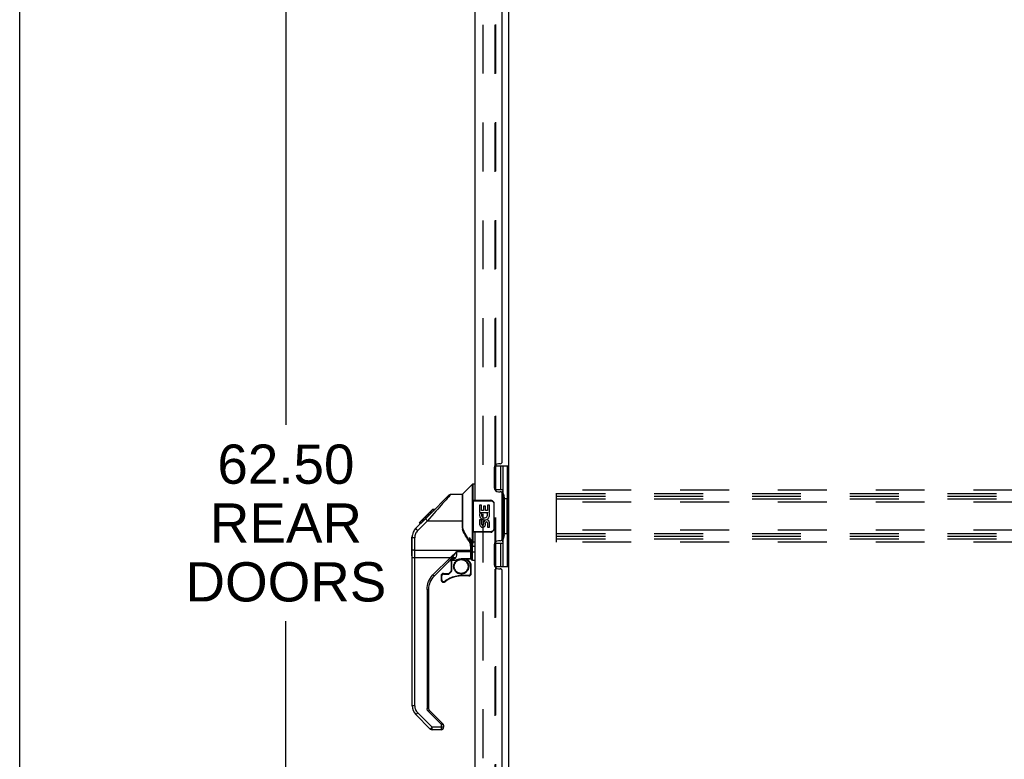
# Model space of a CAD drawing. Header units: inches. Extents: x 0 to 279, y 0 to 180.
# Tile 2 of 41: x 0 to 31, y 46 to 69. Entities that reach past the tile are written whole.
import ezdxf

# ---------------------------------------------------------------- set-up
doc = ezdxf.new("R2010")
doc.units = ezdxf.units.IN
doc.header["$LTSCALE"] = 15.327869
doc.header["$MEASUREMENT"] = 0
doc.linetypes.add('HIDDEN', pattern=[0.2, 0.1, -0.1])
doc.layers.get('0').update_dxf_attribs({"linetype": 'CONTINUOUS'})
for name, color, linetype in [('DEFAULT_2', 8, 'HIDDEN'), ('DIMENSIONS', 7, 'CONTINUOUS'), ('REAR_MASTER_DOOR_ASSEMBLY', 7, 'CONTINUOUS')]:
    doc.layers.add(name, color=color, linetype=linetype)
doc.styles.get("Standard").update_dxf_attribs({"font": 'arial.ttf'})
doc.dimstyles.new('DIMSTYLE_1', dxfattribs={"dimtxt": 1.229508, "dimasz": 1.639344, "dimexe": 0.09, "dimexo": 0.07, "dimgap": 0.0375, "dimtad": 0, "dimtih": 1, "dimtoh": 1, "dimzin": 4, "dimdsep": 46, "dimtxsty": 'Standard', "dimblk": '_FILLED', "dimblk1": '_FILLED', "dimblk2": '_FILLED', "dimcen": 0.09, "dimazin": 1, "dimtfac": 1, "dimtdec": 3, "dimtofl": 0, "dimtmove": 0, "dimatfit": 3, "dimldrblk": '_FILLED', "dimfxl": 0, "dimtolj": 1, "dimtzin": 4, "dimarcsym": 0})

# ---------------------------------------------------------------- blocks, each defined once
blk = doc.blocks.new('_FILLED')
at = {"color": 0, "linetype": 'ByBlock'}
blk.add_solid([(0, 0), (-1, 0.2), (-1, -0.2)], dxfattribs=at)
blk = doc.blocks.new('*D6')
at = {"layer": 'DIMENSIONS', "color": 2, "linetype": 'Continuous'}
for p, q in [((13.376, 85.119), (6.872, 85.119)), ((8.348, 85.119), (8.348, 56.73)), ((8.348, 22.619), (8.348, 50.583)), ((13.376, 22.619), (6.872, 22.619))]:
    blk.add_line(p, q, dxfattribs=at)
at = {"layer": 'DIMENSIONS', "color": 2, "linetype": 'Continuous', "xscale": 1.6393442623, "yscale": 1.6393442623, "zscale": 1.6393442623}
for p, rotation in [((8.348, 85.119), 90), ((8.348, 22.619), 270)]:
    blk.add_blockref('_FILLED', p, dxfattribs=dict(at, rotation=rotation))
at = {"layer": 'DIMENSIONS', "color": 2, "linetype": 'Continuous', "insert": (8.348, 56.116), "char_height": 1.2295, "width": 6.28923, "attachment_point": 2, "line_spacing_factor": 0.9}
blk.add_mtext('62.50\\PREAR\\PDOORS', dxfattribs=at)

msp = doc.modelspace()

# ---------------------------------------------------------------- linework, layer by layer
at = {"color": 7, "linetype": 'Continuous'}
msp.add_line((0, 0), (0, 180.328), dxfattribs=at)
at = {"color": 3, "linetype": 'Continuous'}
for p, q in [((15.335, 23.317), (15.335, 84.421)), ((14.915, 55.473), (14.915, 55.444)), ((14.931, 55.488), (14.931, 55.444)), ((14.915, 52.294), (14.915, 52.264)), ((14.931, 52.294), (14.931, 52.249))]:
    msp.add_line(p, q, dxfattribs=at)
at = {"layer": 'DEFAULT_2', "color": 8, "linetype": 'HIDDEN'}
for p, q in [((14.523, 84.603), (14.523, 23.134)), ((14.915, 55.473), (14.915, 78.514)), ((14.931, 55.488), (14.931, 78.499)), ((14.915, 52.294), (14.915, 55.444)), ((14.931, 52.294), (14.931, 55.444)), ((16.835, 53.056), (16.835, 54.681)), ((49.835, 54.681), (16.835, 54.681)), ((16.835, 54.577), (49.835, 54.577)), ((16.835, 54.494), (49.835, 54.494)), ((16.835, 54.41), (49.835, 54.41)), ((49.835, 54.306), (16.835, 54.306)), ((49.835, 53.431), (16.835, 53.431)), ((16.835, 53.327), (49.835, 53.327)), ((16.835, 53.244), (49.835, 53.244)), ((16.835, 53.16), (49.835, 53.16)), ((49.835, 53.056), (16.835, 53.056)), ((14.915, 29.223), (14.915, 52.264)), ((14.931, 29.238), (14.931, 52.249))]:
    msp.add_line(p, q, dxfattribs=at)
at = {"layer": 'REAR_MASTER_DOOR_ASSEMBLY', "color": 3, "linetype": 'Continuous'}
for p, q in [((14.277, 79.619), (14.277, 54.369)), ((15.131, 55.576), (15.131, 78.411)), ((14.881, 55.386), (14.881, 54.766)), ((15.071, 55.516), (15.011, 55.516)), ((15.011, 54.636), (15.071, 54.636)), ((15.131, 53.161), (15.131, 54.576)), ((14.277, 53.369), (14.277, 28.119)), ((14.881, 52.971), (14.881, 52.351)), ((15.071, 53.101), (15.011, 53.101)), ((15.011, 52.221), (15.071, 52.221)), ((15.131, 29.326), (15.131, 52.161))]:
    msp.add_line(p, q, dxfattribs=at)
at = {"layer": 'REAR_MASTER_DOOR_ASSEMBLY', "color": 7, "linetype": 'Continuous'}
for p, q in [((14.895, 55.444), (15.335, 55.444)), ((14.931, 54.664), (14.931, 55.444)), ((15.072, 55.444), (15.072, 54.709)), ((15.158, 52.294), (15.158, 55.444)), ((15.296, 54.419), (15.296, 55.444)), ((13.889, 54.563), (14.187, 54.861)), ((14.187, 54.861), (14.187, 53.072)), ((14.215, 53.062), (14.215, 54.873)), ((14.277, 54.873), (14.215, 54.873)), ((14.931, 54.709), (15.158, 54.709)), ((12.851, 53.918), (13.467, 54.535)), ((13.523, 54.558), (13.884, 54.558)), ((13.884, 54.558), (13.884, 53.453)), ((13.889, 53.5), (13.889, 54.563)), ((14.217, 54.354), (14.217, 53.384)), ((14.217, 54.354), (14.775, 54.354)), ((14.232, 54.369), (14.772, 54.369)), ((14.48, 54.369), (14.48, 54.354)), ((14.737, 54.369), (14.737, 54.354)), ((15.195, 54.469), (15.195, 54.449)), ((15.195, 54.419), (15.195, 53.319)), ((15.318, 54.419), (15.195, 54.419)), ((15.274, 54.419), (15.274, 53.319)), ((15.318, 53.319), (15.318, 54.419)), ((12.53, 53.664), (12.944, 54.078)), ((12.939, 54.074), (13.006, 54.074)), ((12.944, 54.078), (12.946, 54.08)), ((12.944, 54.079), (13.011, 54.079)), ((13.01, 54.078), (12.944, 54.078)), ((12.946, 54.08), (13.012, 54.08)), ((14.42, 54.214), (14.42, 53.984)), ((14.483, 54.214), (14.42, 54.214)), ((14.483, 54.047), (14.483, 54.214)), ((14.546, 54.047), (14.483, 54.047)), ((14.546, 54.183), (14.546, 54.047)), ((14.607, 54.183), (14.546, 54.183)), ((14.607, 54.047), (14.607, 54.183)), ((14.672, 54.047), (14.607, 54.047)), ((14.672, 54.214), (14.672, 54.047)), ((14.735, 54.214), (14.672, 54.214)), ((14.735, 53.984), (14.735, 54.214)), ((14.865, 54.269), (14.865, 53.469)), ((14.872, 54.269), (14.865, 54.269)), ((14.872, 54.269), (14.872, 53.469)), ((12.424, 53.491), (12.716, 53.783)), ((12.424, 53.49), (12.702, 53.768)), ((12.785, 53.725), (12.48, 53.42)), ((12.611, 53.745), (12.678, 53.745)), ((12.682, 53.75), (12.615, 53.75)), ((12.686, 53.754), (12.62, 53.754)), ((12.697, 53.832), (12.764, 53.832)), ((12.702, 53.77), (12.835, 53.903)), ((12.769, 53.836), (12.702, 53.836)), ((12.72, 53.786), (12.702, 53.768)), ((12.773, 53.841), (12.706, 53.841)), ((12.729, 53.796), (12.716, 53.783)), ((12.748, 53.815), (12.72, 53.786)), ((12.725, 53.793), (12.725, 53.792)), ((12.763, 53.831), (12.729, 53.796)), ((12.729, 53.796), (12.729, 53.796)), ((12.807, 53.875), (12.763, 53.831)), ((12.779, 53.914), (12.846, 53.914)), ((12.851, 53.918), (12.784, 53.918)), ((12.785, 53.725), (13.884, 53.725)), ((12.855, 53.923), (12.788, 53.923)), ((12.807, 53.875), (12.851, 53.918)), ((12.856, 53.99), (12.923, 53.99)), ((12.927, 53.995), (12.86, 53.995)), ((12.931, 53.999), (12.865, 53.999)), ((14.42, 53.984), (14.682, 53.984)), ((14.42, 53.754), (14.42, 53.617)), ((14.483, 53.754), (14.42, 53.754)), ((14.491, 53.948), (14.433, 53.973)), ((14.483, 53.617), (14.483, 53.754)), ((14.682, 53.984), (14.655, 53.965)), ((14.716, 53.984), (14.735, 53.984)), ((12.375, 53.431), (12.355, 53.398)), ((12.398, 53.462), (12.375, 53.431)), ((12.424, 53.49), (12.398, 53.462)), ((12.53, 53.664), (12.597, 53.664)), ((12.533, 53.668), (12.6, 53.668)), ((12.601, 53.669), (12.534, 53.669)), ((12.605, 53.673), (12.539, 53.673)), ((13.904, 53.46), (13.884, 53.516)), ((14.546, 53.659), (14.546, 53.617)), ((14.607, 53.597), (14.607, 53.666)), ((14.672, 53.659), (14.672, 53.523)), ((14.672, 53.523), (14.735, 53.523)), ((14.735, 53.523), (14.735, 53.659)), ((14.872, 53.469), (14.865, 53.469)), ((12.297, 52.631), (12.297, 53.217)), ((12.311, 53.252), (12.309, 53.213)), ((12.309, 47.929), (12.309, 53.213)), ((12.316, 53.29), (12.311, 53.252)), ((12.326, 53.327), (12.316, 53.29)), ((12.388, 47.928), (12.388, 53.197)), ((14.102, 53.201), (14.102, 53.114)), ((14.775, 53.384), (14.217, 53.384)), ((14.772, 53.369), (14.232, 53.369)), ((14.48, 53.369), (14.48, 53.384)), ((14.737, 53.369), (14.737, 53.384)), ((15.318, 53.319), (15.195, 53.319)), ((15.195, 53.288), (15.195, 53.268)), ((15.296, 52.294), (15.296, 53.319)), ((14.14, 52.799), (12.388, 52.799)), ((14.14, 52.933), (14.14, 52.532)), ((14.16, 52.938), (14.159, 52.939)), ((14.159, 52.53), (14.159, 52.937)), ((14.159, 52.936), (14.159, 52.937)), ((14.198, 52.932), (14.199, 52.929)), ((14.198, 52.932), (14.277, 52.932)), ((14.199, 52.929), (14.199, 52.926)), ((14.199, 52.926), (14.199, 52.923)), ((14.199, 52.491), (14.199, 52.923)), ((14.277, 53.051), (14.214, 53.051)), ((14.931, 52.294), (14.931, 53.074)), ((14.931, 53.029), (15.158, 53.029)), ((15.072, 53.029), (15.072, 52.294)), ((12.96, 52.027), (13.507, 52.574)), ((13.495, 52.496), (12.994, 51.994)), ((13.507, 52.574), (13.693, 52.752)), ((13.507, 52.574), (13.517, 52.564)), ((13.517, 52.564), (13.526, 52.555)), ((13.526, 52.555), (13.533, 52.547)), ((13.548, 52.489), (13.549, 52.489)), ((13.549, 52.489), (13.548, 52.489)), ((13.549, 52.159), (13.549, 52.489)), ((13.549, 52.489), (13.63, 52.489)), ((13.634, 52.529), (13.571, 52.491)), ((13.571, 52.491), (13.659, 52.491)), ((13.63, 52.491), (13.63, 52.489)), ((13.659, 52.491), (13.666, 52.492)), ((14.14, 52.752), (13.693, 52.752)), ((13.837, 52.532), (13.844, 52.532)), ((13.844, 52.532), (13.844, 52.535)), ((14.14, 52.535), (13.844, 52.535)), ((13.844, 52.532), (14.14, 52.532)), ((14.087, 52.438), (13.994, 52.532)), ((14.022, 52.532), (14.102, 52.452)), ((14.159, 52.755), (14.159, 52.756)), ((14.159, 52.552), (14.159, 52.548)), ((14.277, 52.74), (14.199, 52.74)), ((14.199, 52.491), (14.277, 52.491)), ((13.529, 52.486), (13.529, 52.159)), ((13.628, 52.292), (13.608, 52.292)), ((14.061, 52.292), (14.08, 52.292)), ((14.094, 52.445), (14.087, 52.438)), ((14.139, 52.313), (14.139, 52.075)), ((14.139, 52.313), (14.159, 52.313)), ((14.159, 52.075), (14.159, 52.313)), ((14.895, 52.294), (15.335, 52.294)), ((12.971, 52.016), (12.96, 52.027)), ((12.98, 52.007), (12.971, 52.016)), ((12.987, 52), (12.98, 52.007)), ((13.214, 51.997), (13.214, 51.877)), ((13.214, 51.997), (13.234, 51.997)), ((13.234, 51.877), (13.214, 51.877)), ((13.234, 51.877), (13.234, 51.997)), ((13.293, 52.075), (13.446, 52.075)), ((13.293, 52.056), (13.293, 52.062)), ((13.293, 52.056), (13.445, 52.056)), ((13.445, 52.062), (13.445, 52.056)), ((13.454, 52.079), (13.526, 52.151)), ((13.468, 52.065), (13.461, 52.071)), ((13.539, 52.137), (13.468, 52.065)), ((13.549, 52.159), (13.529, 52.159)), ((13.533, 52.143), (13.539, 52.137)), ((14.08, 52.016), (13.844, 52.016)), ((13.844, 52.002), (13.844, 52.007)), ((14.08, 51.997), (13.844, 51.997)), ((14.08, 52.008), (14.08, 52.003)), ((14.159, 52.075), (14.139, 52.075)), ((12.773, 51.576), (12.773, 47.843)), ((12.795, 51.576), (12.806, 51.576)), ((12.821, 51.577), (12.821, 47.844)), ((13.33, 51.832), (13.334, 51.827)), ((13.334, 51.827), (13.338, 51.823)), ((13.338, 51.823), (13.341, 51.82)), ((12.876, 47.199), (12.424, 47.651)), ((12.462, 47.688), (12.48, 47.705)), ((12.48, 47.705), (12.932, 47.253)), ((12.807, 47.843), (12.795, 47.843)), ((12.81, 47.754), (12.821, 47.764)), ((13.214, 47.35), (12.81, 47.754)), ((12.821, 47.764), (12.83, 47.774)), ((12.83, 47.774), (12.837, 47.781)), ((12.844, 47.788), (13.279, 47.353)), ((12.932, 47.253), (12.915, 47.236)), ((12.932, 47.176), (12.932, 47.253)), ((13.227, 47.253), (12.932, 47.253)), ((13.225, 47.361), (13.214, 47.35)), ((13.214, 47.35), (13.214, 47.176)), ((13.228, 47.345), (13.214, 47.35)), ((13.235, 47.37), (13.225, 47.361)), ((13.272, 47.327), (13.228, 47.345)), ((13.242, 47.378), (13.235, 47.37)), ((13.293, 47.319), (13.293, 47.255)), ((13.214, 47.176), (12.932, 47.176))]:
    msp.add_line(p, q, dxfattribs=at)
for points in [[(15.122, 54.608), (15.125, 54.611), (15.13, 54.62), (15.135, 54.627), (15.139, 54.635), (15.143, 54.642), (15.146, 54.648), (15.149, 54.654), (15.152, 54.66), (15.154, 54.665), (15.155, 54.67), (15.157, 54.674), (15.158, 54.678), (15.158, 54.682), (15.158, 54.685)], [(13.401, 54.421), (13.372, 54.388), (13.34, 54.352), (13.262, 54.263)], [(13.515, 54.55), (13.493, 54.524), (13.475, 54.504), (13.454, 54.48), (13.401, 54.421)], [(13.467, 54.535), (13.475, 54.541), (13.483, 54.547), (13.492, 54.552), (13.502, 54.555), (13.512, 54.557), (13.523, 54.558)], [(13.523, 54.558), (13.521, 54.556), (13.515, 54.55)], [(14.772, 54.369), (14.773, 54.369), (14.773, 54.368), (14.773, 54.367), (14.774, 54.366), (14.774, 54.364), (14.774, 54.363), (14.774, 54.36), (14.774, 54.358), (14.775, 54.356), (14.775, 54.354)], [(14.775, 54.354), (14.783, 54.353), (14.792, 54.352), (14.8, 54.35), (14.808, 54.348), (14.816, 54.344), (14.824, 54.34), (14.831, 54.335), (14.837, 54.33), (14.843, 54.325), (14.847, 54.319), (14.851, 54.313), (14.855, 54.308), (14.858, 54.302), (14.86, 54.297), (14.862, 54.292), (14.863, 54.287), (14.864, 54.282), (14.865, 54.277), (14.865, 54.273), (14.865, 54.269)], [(13.262, 54.263), (13.215, 54.211), (13.165, 54.154), (13.109, 54.091), (13.05, 54.024), (12.986, 53.952), (12.92, 53.878), (12.854, 53.802), (12.785, 53.725)], [(14.866, 54.305), (14.868, 54.299), (14.869, 54.293), (14.871, 54.287), (14.871, 54.281), (14.872, 54.275), (14.872, 54.269)], [(12.702, 53.769), (12.702, 53.769), (12.702, 53.769), (12.702, 53.769), (12.702, 53.768)], [(12.729, 53.796), (12.729, 53.792), (12.731, 53.788), (12.734, 53.783), (12.739, 53.776), (12.744, 53.769), (12.751, 53.761), (12.759, 53.752), (12.767, 53.743), (12.776, 53.734), (12.785, 53.725)], [(12.824, 53.891), (12.805, 53.872), (12.785, 53.853), (12.767, 53.834), (12.748, 53.815)], [(12.424, 53.491), (12.405, 53.47), (12.379, 53.438), (12.357, 53.402), (12.339, 53.365), (12.325, 53.325), (12.315, 53.284), (12.31, 53.243), (12.309, 53.213)], [(12.48, 53.42), (12.459, 53.397), (12.441, 53.373), (12.425, 53.346), (12.412, 53.318), (12.401, 53.288), (12.394, 53.258), (12.389, 53.228), (12.388, 53.197)], [(12.424, 53.49), (12.424, 53.49), (12.424, 53.49), (12.424, 53.491), (12.424, 53.491), (12.424, 53.491), (12.424, 53.491)], [(12.43, 53.476), (12.426, 53.482), (12.424, 53.487), (12.424, 53.49)], [(12.48, 53.42), (12.471, 53.428), (12.462, 53.437), (12.455, 53.446), (12.447, 53.454), (12.441, 53.462), (12.435, 53.469), (12.43, 53.476)], [(14.09, 53.092), (14.046, 53.155), (14.006, 53.217), (13.97, 53.277), (13.937, 53.337), (13.908, 53.395), (13.884, 53.453)], [(14.106, 53.108), (14.057, 53.178), (14.009, 53.255), (13.968, 53.325), (13.933, 53.393), (13.904, 53.46)], [(14.865, 53.469), (14.865, 53.464), (14.865, 53.46), (14.864, 53.455), (14.863, 53.45), (14.862, 53.445), (14.86, 53.44), (14.858, 53.435), (14.855, 53.429), (14.851, 53.424), (14.847, 53.418), (14.843, 53.413), (14.837, 53.407), (14.831, 53.402), (14.824, 53.397), (14.816, 53.393), (14.808, 53.39), (14.8, 53.387), (14.791, 53.385), (14.783, 53.384), (14.775, 53.384)], [(14.872, 53.469), (14.872, 53.462), (14.871, 53.456), (14.871, 53.45), (14.869, 53.444), (14.868, 53.438), (14.866, 53.433)], [(12.309, 53.213), (12.31, 53.211), (12.313, 53.208), (12.317, 53.206), (12.323, 53.204), (12.331, 53.202), (12.34, 53.2), (12.351, 53.199), (12.362, 53.198), (12.375, 53.197), (12.388, 53.197)], [(12.355, 53.398), (12.339, 53.364), (12.329, 53.337)], [(14.09, 53.092), (14.093, 53.094), (14.096, 53.097), (14.099, 53.099), (14.102, 53.102), (14.104, 53.104), (14.105, 53.105), (14.106, 53.107), (14.106, 53.108)], [(14.102, 53.201), (14.118, 53.163), (14.133, 53.127), (14.147, 53.092), (14.159, 53.058), (14.171, 53.025), (14.18, 52.992)], [(14.154, 53), (14.149, 53.031), (14.142, 53.063), (14.134, 53.095), (14.124, 53.129), (14.113, 53.164), (14.102, 53.201)], [(14.102, 53.201), (14.115, 53.18), (14.128, 53.159), (14.142, 53.137), (14.157, 53.116), (14.172, 53.094), (14.187, 53.072)], [(14.159, 52.937), (14.158, 52.96), (14.153, 52.995), (14.145, 53.03), (14.132, 53.062), (14.117, 53.091), (14.106, 53.108)], [(14.772, 53.369), (14.773, 53.369), (14.773, 53.369), (14.773, 53.37), (14.774, 53.372), (14.774, 53.373), (14.774, 53.375), (14.774, 53.377), (14.774, 53.379), (14.775, 53.381), (14.775, 53.384)], [(15.158, 53.052), (15.158, 53.056), (15.158, 53.059), (15.157, 53.063), (15.155, 53.068), (15.154, 53.073), (15.152, 53.078), (15.149, 53.083), (15.146, 53.089), (15.143, 53.096), (15.139, 53.103), (15.135, 53.11), (15.13, 53.118), (15.125, 53.126), (15.122, 53.13)], [(12.388, 52.799), (12.375, 52.799), (12.363, 52.8), (12.352, 52.801), (12.341, 52.802), (12.332, 52.804), (12.324, 52.806), (12.317, 52.808), (12.313, 52.81), (12.31, 52.813), (12.309, 52.816)], [(14.14, 52.933), (14.138, 52.962), (14.134, 52.99), (14.126, 53.018), (14.117, 53.044), (14.105, 53.069), (14.09, 53.092)], [(14.14, 52.933), (14.143, 52.933), (14.147, 52.933), (14.15, 52.934), (14.153, 52.934), (14.156, 52.935), (14.158, 52.935), (14.159, 52.936)], [(14.159, 52.803), (14.159, 52.802), (14.158, 52.802), (14.156, 52.801), (14.153, 52.8), (14.15, 52.8), (14.147, 52.799), (14.143, 52.799), (14.14, 52.799)], [(14.158, 52.965), (14.157, 52.97), (14.156, 52.98), (14.155, 52.99), (14.154, 53)], [(14.154, 53), (14.155, 52.998), (14.156, 52.997), (14.157, 52.995), (14.159, 52.994), (14.161, 52.992), (14.164, 52.991), (14.168, 52.99), (14.172, 52.989), (14.176, 52.988), (14.181, 52.988), (14.187, 52.988), (14.192, 52.988)], [(14.18, 52.992), (14.175, 52.992), (14.171, 52.992), (14.167, 52.993), (14.164, 52.994), (14.161, 52.995), (14.159, 52.996), (14.157, 52.997), (14.156, 52.998), (14.155, 52.999), (14.154, 53)], [(14.159, 52.931), (14.16, 52.93), (14.161, 52.929), (14.163, 52.928), (14.166, 52.927)], [(14.198, 52.932), (14.192, 52.932), (14.186, 52.932), (14.181, 52.933), (14.176, 52.933), (14.171, 52.934), (14.167, 52.935), (14.164, 52.936), (14.161, 52.937), (14.16, 52.938)], [(14.166, 52.927), (14.17, 52.926), (14.175, 52.925), (14.18, 52.924), (14.186, 52.924), (14.192, 52.923), (14.199, 52.923)], [(14.18, 52.992), (14.182, 53.006), (14.184, 53.018), (14.185, 53.03), (14.186, 53.042), (14.187, 53.052), (14.188, 53.062)], [(14.192, 52.988), (14.19, 52.989), (14.188, 52.989), (14.186, 52.99), (14.184, 52.991), (14.182, 52.991), (14.18, 52.992)], [(14.188, 53.062), (14.188, 53.063), (14.188, 53.065), (14.188, 53.066), (14.187, 53.068), (14.187, 53.07), (14.187, 53.072)], [(14.215, 53.062), (14.21, 53.063), (14.205, 53.063), (14.2, 53.065), (14.195, 53.067), (14.191, 53.069), (14.187, 53.072)], [(14.214, 53.051), (14.209, 53.052), (14.204, 53.053), (14.2, 53.055), (14.196, 53.056), (14.191, 53.059), (14.188, 53.062)], [(14.214, 53.051), (14.211, 53.043), (14.208, 53.034), (14.205, 53.024), (14.201, 53.013), (14.197, 53.001), (14.192, 52.988)], [(14.192, 52.988), (14.194, 52.979), (14.195, 52.97), (14.196, 52.96), (14.197, 52.951), (14.198, 52.942), (14.198, 52.932)], [(14.215, 53.062), (14.215, 53.061), (14.215, 53.059), (14.215, 53.057), (14.214, 53.055), (14.214, 53.053), (14.214, 53.051)], [(12.309, 52.575), (12.31, 52.575), (12.313, 52.575), (12.317, 52.574), (12.324, 52.574), (12.332, 52.574), (12.341, 52.574), (12.352, 52.574), (12.363, 52.574), (12.375, 52.574), (13.507, 52.574)], [(13.495, 52.496), (13.502, 52.503), (13.51, 52.511), (13.517, 52.519), (13.524, 52.527), (13.531, 52.535), (13.538, 52.543)], [(13.634, 52.529), (13.614, 52.533), (13.595, 52.534), (13.576, 52.533), (13.557, 52.53), (13.54, 52.525), (13.523, 52.517), (13.508, 52.507), (13.495, 52.496)], [(13.533, 52.547), (13.536, 52.545), (13.538, 52.543)], [(13.538, 52.543), (13.564, 52.573), (13.589, 52.606), (13.615, 52.641), (13.64, 52.676), (13.666, 52.714), (13.693, 52.752)], [(13.669, 52.562), (13.646, 52.565), (13.622, 52.566), (13.599, 52.564), (13.577, 52.559), (13.557, 52.552), (13.538, 52.543)], [(13.608, 52.292), (13.609, 52.313), (13.611, 52.333), (13.616, 52.353), (13.622, 52.373), (13.63, 52.392), (13.639, 52.41), (13.65, 52.427), (13.663, 52.444), (13.677, 52.459), (13.692, 52.473), (13.708, 52.486), (13.726, 52.497), (13.744, 52.506), (13.763, 52.514), (13.783, 52.52), (13.803, 52.525), (13.824, 52.527), (13.844, 52.528), (13.865, 52.527), (13.885, 52.525), (13.905, 52.52), (13.925, 52.514), (13.944, 52.506), (13.962, 52.497), (13.979, 52.486), (13.996, 52.473), (14.011, 52.459), (14.025, 52.444), (14.037, 52.428), (14.048, 52.411), (14.058, 52.392), (14.066, 52.373), (14.072, 52.353), (14.077, 52.333), (14.079, 52.313), (14.08, 52.292)], [(13.63, 52.489), (13.635, 52.489), (13.639, 52.49), (13.641, 52.491)], [(13.669, 52.562), (13.665, 52.556), (13.66, 52.55), (13.654, 52.545), (13.648, 52.539), (13.641, 52.534), (13.634, 52.529)], [(13.659, 52.491), (13.668, 52.492), (13.676, 52.493), (13.686, 52.496), (13.698, 52.5), (13.711, 52.505), (13.726, 52.51), (13.742, 52.516), (13.76, 52.521), (13.779, 52.525), (13.798, 52.529), (13.818, 52.531), (13.837, 52.532)], [(13.666, 52.492), (13.675, 52.494), (13.686, 52.498)], [(13.693, 52.752), (13.695, 52.721), (13.696, 52.691), (13.695, 52.663), (13.694, 52.638), (13.69, 52.615), (13.685, 52.595), (13.678, 52.578), (13.669, 52.562)], [(13.686, 52.498), (13.713, 52.508), (13.729, 52.514), (13.746, 52.52), (13.765, 52.525), (13.784, 52.529), (13.804, 52.532), (13.824, 52.534), (13.844, 52.535)], [(14.14, 52.752), (14.143, 52.753), (14.147, 52.753), (14.15, 52.753), (14.153, 52.753), (14.156, 52.754), (14.158, 52.755), (14.159, 52.755)], [(14.156, 52.542), (14.153, 52.54), (14.15, 52.538), (14.147, 52.536), (14.143, 52.535), (14.14, 52.535)], [(14.159, 52.548), (14.158, 52.545), (14.156, 52.542)], [(14.199, 52.74), (14.193, 52.74), (14.188, 52.74), (14.184, 52.741), (14.179, 52.741), (14.175, 52.742), (14.171, 52.742), (14.167, 52.743), (14.164, 52.744), (14.162, 52.745), (14.161, 52.746), (14.16, 52.747), (14.159, 52.748)], [(14.08, 52.292), (14.079, 52.271), (14.077, 52.251), (14.072, 52.231), (14.066, 52.211), (14.058, 52.192), (14.048, 52.174), (14.037, 52.157), (14.025, 52.14), (14.011, 52.125), (13.996, 52.111), (13.979, 52.098), (13.962, 52.087), (13.944, 52.078), (13.924, 52.07), (13.905, 52.064), (13.885, 52.059), (13.864, 52.057), (13.844, 52.056), (13.823, 52.057), (13.803, 52.059), (13.783, 52.064), (13.763, 52.07), (13.744, 52.078), (13.726, 52.087), (13.709, 52.098), (13.692, 52.111), (13.677, 52.125), (13.663, 52.14), (13.651, 52.156), (13.64, 52.174), (13.63, 52.192), (13.622, 52.211), (13.616, 52.231), (13.611, 52.251), (13.609, 52.271), (13.608, 52.292)], [(14.139, 52.313), (14.139, 52.327), (14.137, 52.341), (14.134, 52.354), (14.131, 52.368), (14.126, 52.381), (14.12, 52.394), (14.113, 52.406), (14.105, 52.417), (14.097, 52.428), (14.087, 52.438)], [(14.102, 52.452), (14.101, 52.452), (14.101, 52.452), (14.1, 52.451), (14.099, 52.45), (14.097, 52.448), (14.094, 52.445)], [(12.773, 51.576), (12.777, 51.639), (12.786, 51.7), (12.801, 51.761), (12.822, 51.82), (12.849, 51.877), (12.881, 51.93), (12.918, 51.98), (12.96, 52.027)], [(12.994, 51.994), (12.993, 51.995), (12.992, 51.996), (12.99, 51.998), (12.987, 52)], [(13.293, 52.056), (13.286, 52.055), (13.28, 52.054), (13.273, 52.052), (13.267, 52.05), (13.261, 52.047), (13.256, 52.043), (13.251, 52.039), (13.247, 52.034), (13.243, 52.028), (13.24, 52.022), (13.237, 52.016), (13.235, 52.01), (13.234, 52.003), (13.234, 51.997)], [(13.234, 51.877), (13.234, 51.87), (13.236, 51.863), (13.238, 51.856), (13.241, 51.849), (13.245, 51.843), (13.25, 51.837), (13.255, 51.832), (13.261, 51.828), (13.268, 51.824), (13.274, 51.821), (13.282, 51.819), (13.289, 51.819), (13.296, 51.819), (13.304, 51.819), (13.311, 51.821), (13.318, 51.824), (13.324, 51.828), (13.33, 51.832)], [(13.293, 52.062), (13.293, 52.067), (13.293, 52.07), (13.293, 52.072), (13.293, 52.073), (13.293, 52.074), (13.293, 52.075), (13.293, 52.075)], [(13.33, 51.832), (13.367, 51.86), (13.405, 51.887), (13.445, 51.911), (13.486, 51.933), (13.528, 51.952), (13.571, 51.969), (13.615, 51.983), (13.66, 51.995), (13.705, 52.004), (13.751, 52.011), (13.797, 52.015), (13.844, 52.016)], [(13.446, 52.075), (13.446, 52.075), (13.446, 52.075), (13.446, 52.073), (13.445, 52.072), (13.445, 52.07), (13.445, 52.068), (13.445, 52.062)], [(13.445, 52.056), (13.449, 52.056), (13.453, 52.057), (13.457, 52.058), (13.461, 52.06), (13.464, 52.062), (13.468, 52.065)], [(13.461, 52.071), (13.458, 52.075), (13.457, 52.076), (13.456, 52.077), (13.455, 52.078), (13.454, 52.079), (13.454, 52.079)], [(13.526, 52.151), (13.526, 52.151), (13.526, 52.15), (13.527, 52.149), (13.528, 52.148), (13.53, 52.147), (13.533, 52.143)], [(13.539, 52.137), (13.542, 52.14), (13.544, 52.143), (13.546, 52.147), (13.548, 52.151), (13.548, 52.155), (13.549, 52.159)], [(13.844, 52.007), (13.844, 52.013), (13.844, 52.016)], [(13.844, 51.997), (13.844, 51.997), (13.844, 51.998), (13.844, 51.999), (13.844, 52), (13.844, 52.002)], [(14.08, 52.016), (14.087, 52.017), (14.093, 52.018), (14.1, 52.02), (14.106, 52.022), (14.112, 52.026), (14.117, 52.029), (14.122, 52.034), (14.126, 52.039), (14.13, 52.044), (14.133, 52.05), (14.136, 52.056), (14.138, 52.062), (14.139, 52.069), (14.139, 52.075)], [(14.08, 52.016), (14.08, 52.013), (14.08, 52.008)], [(14.08, 52.003), (14.08, 52.001), (14.08, 51.999), (14.08, 51.998), (14.08, 51.997), (14.08, 51.997)], [(12.773, 51.576), (12.781, 51.576), (12.795, 51.576)], [(12.806, 51.576), (12.811, 51.576), (12.815, 51.576), (12.818, 51.577), (12.82, 51.577), (12.821, 51.577)], [(13.341, 51.82), (13.342, 51.818), (13.342, 51.817), (13.343, 51.817), (13.343, 51.817)], [(12.388, 47.928), (12.375, 47.928), (12.363, 47.928), (12.352, 47.928), (12.342, 47.928), (12.333, 47.928), (12.325, 47.929), (12.318, 47.929), (12.313, 47.929), (12.31, 47.929), (12.309, 47.929)], [(12.388, 47.928), (12.389, 47.897), (12.394, 47.867), (12.401, 47.837), (12.412, 47.807), (12.425, 47.78), (12.441, 47.753), (12.459, 47.728), (12.48, 47.705)], [(12.424, 47.651), (12.425, 47.652), (12.427, 47.653), (12.43, 47.657), (12.435, 47.661), (12.44, 47.666), (12.447, 47.672), (12.462, 47.688)], [(12.81, 47.754), (12.799, 47.767), (12.79, 47.78), (12.783, 47.795), (12.778, 47.81), (12.774, 47.827), (12.773, 47.843)], [(12.795, 47.843), (12.781, 47.843), (12.773, 47.843)], [(12.821, 47.844), (12.82, 47.844), (12.818, 47.844), (12.816, 47.844), (12.812, 47.843), (12.807, 47.843)], [(12.837, 47.781), (12.84, 47.784), (12.842, 47.786), (12.843, 47.788), (12.844, 47.788)], [(13.293, 47.255), (13.292, 47.254), (13.289, 47.254), (13.284, 47.254), (13.278, 47.254), (13.27, 47.254), (13.261, 47.253), (13.25, 47.253), (13.239, 47.253), (13.227, 47.253)], [(13.248, 47.384), (13.247, 47.384), (13.246, 47.382), (13.244, 47.38), (13.242, 47.378)], [(13.29, 47.32), (13.279, 47.324), (13.272, 47.327)], [(13.293, 47.319), (13.292, 47.32), (13.29, 47.32)], [(12.915, 47.236), (12.899, 47.221), (12.893, 47.214), (12.887, 47.209), (12.883, 47.205), (12.879, 47.201), (12.877, 47.199), (12.876, 47.199)]]:
    msp.add_lwpolyline(points, dxfattribs=at)
msp.add_circle((13.844, 52.292), 0.217, dxfattribs=at)
at = {"layer": 'REAR_MASTER_DOOR_ASSEMBLY', "color": 3, "linetype": 'Continuous'}
for centre, radius, start, end in [((15.071, 55.576), 0.06, 270, 360), ((15.011, 55.386), 0.13, 90, 180), ((15.011, 54.766), 0.13, 180, 270), ((15.071, 54.576), 0.06, 0, 90), ((15.071, 53.161), 0.06, 270, 360), ((15.011, 52.971), 0.13, 90, 180), ((15.011, 52.351), 0.13, 180, 270), ((15.071, 52.161), 0.06, 0, 90)]:
    msp.add_arc(centre, radius, start, end, dxfattribs=at)
at = {"layer": 'REAR_MASTER_DOOR_ASSEMBLY', "color": 7, "linetype": 'Continuous'}
for centre, radius, start, end in [((14.215, 54.833), 0.0394, 90, 135), ((13.903, 54.55), 0.0197, 135, 172.5), ((14.232, 54.354), 0.015, 90, 180), ((14.772, 54.269), 0.1, 21.205, 90), ((14.577, 53.911), 0.157, 156.5966, 341.8791), ((14.577, 53.911), 0.0943, 156.5966, 35.1122), ((14.64, 53.659), 0.0943, 0, 180), ((14.577, 53.911), 0.157, 25.737, 27.8532), ((14.581, 53.911), 0.154, 341.4199, 26.1963), ((14.515, 53.617), 0.0943, 180, 248.6704), ((14.515, 53.617), 0.0943, 248.6999, 347.4338), ((14.515, 53.617), 0.0314, 180, 0.0485), ((14.641, 53.654), 0.0362, 83.4285, 161.7628), ((14.64, 53.659), 0.0314, 0, 81.2295), ((14.772, 53.469), 0.1, 270, 338.8004), ((12.317, 53.217), 0.0197, 110.9631, 180), ((14.232, 53.384), 0.015, 180, 270), ((12.317, 52.631), 0.0197, 180, 246.393), ((13.571, 52.294), 0.197, 90, 135), ((14.14, 52.552), 0.0197, 270, 360), ((14.199, 52.53), 0.0394, 180, 270), ((13.962, 52.313), 0.197, 0, 45), ((13.411, 51.577), 0.591, 135, 180), ((13.293, 51.997), 0.0787, 90, 180), ((13.293, 51.877), 0.0787, 180, 309.5212), ((13.844, 51.209), 0.787, 90, 129.5212), ((13.446, 52.087), 0.0118, 270, 315), ((13.517, 52.159), 0.0118, 315, 360), ((14.08, 52.075), 0.0787, 270, 360), ((12.703, 47.929), 0.394, 180, 225), ((12.899, 47.844), 0.0787, 180, 225), ((13.214, 47.255), 0.0787, 270, 360), ((13.246, 47.319), 0.0472, 0, 45), ((12.932, 47.255), 0.0787, 225, 270)]:
    msp.add_arc(centre, radius, start, end, dxfattribs=at)
for centre, start_param, end_param in [((15.091, 54.459), -1.51401, -0.699287), ((15.091, 54.459), -2.442306, -1.627583), ((15.091, 53.278), -1.51401, -0.699287), ((15.091, 53.278), -2.442306, -1.627583)]:
    msp.add_ellipse(centre, major_axis=(0, 0.18), ratio=0.579493, start_param=start_param, end_param=end_param, dxfattribs=at)

# ---------------------------------------------------------------- dimensions: what is measured, and where the dimension line sits
at = {"layer": 'DIMENSIONS', "color": 2, "linetype": 'Continuous'}
dim = msp.add_linear_dim(base=(8.348, 85.119), p1=(13.446, 22.619), p2=(13.446, 85.119), angle=90, text='<>\\PREAR\\PDOORS', dimstyle='DIMSTYLE_1', dxfattribs=at)
dim.commit()
dim.dimension.update_dxf_attribs({"geometry": '*D6', "text_midpoint": (8.348, 53.657), "dimtype": 160})

doc.saveas('drawing.dxf')
